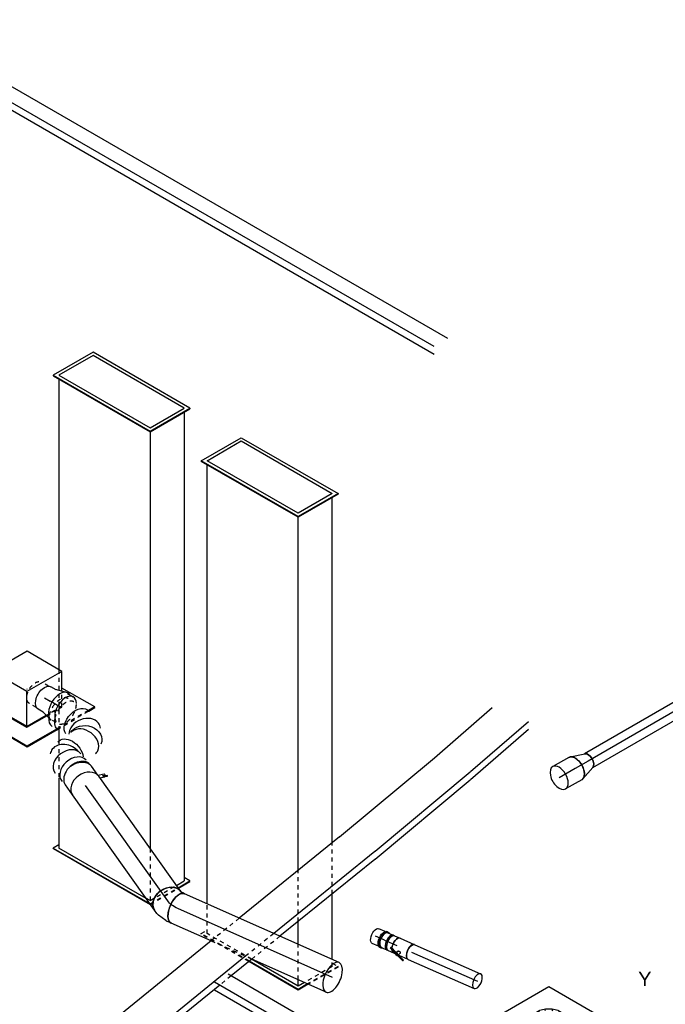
# Model space of a CAD drawing. Extents: x -257677 to 221252, y -185516 to 120782.
# Tile 38 of 171: x -82872 to -78864, y 2419 to 8531. Entities that reach past the tile are written whole.
import ezdxf
from ezdxf.enums import TextEntityAlignment as Align
from ezdxf.lldxf.tags import DXFTag

# ---------------------------------------------------------------- set-up
doc = ezdxf.new("R2010")
doc.units = 0
doc.header["$LTSCALE"] = 50
doc.linetypes.add('STREEPJES', pattern=[0.1, 0.05, -0.05])
doc.layers.get('0').update_dxf_attribs({"linetype": 'CONTINUOUS'})
for name, color, linetype in [('EL6131--', 2, 'CONTINUOUS'), ('EM6131--', 1, 'CONTINUOUS'), ('WL570---_RETOUR', 112, 'CONTINUOUS'), ('WL570---_RETOUR_HL', 8, 'CONTINUOUS'), ('WL570---_RETOUR_RST', 2, 'CONTINUOUS'), ('WL570---_RETOUR_RST_HL', 1, 'CONTINUOUS'), ('WL570---_TOEVOER', 3, 'CONTINUOUS'), ('WM570---_RETOUR_PR', 1, 'CONTINUOUS'), ('WM570---_RETOUR_RST_PR', 1, 'CONTINUOUS'), ('WM570---_TOEVOER_PR', 1, 'CONTINUOUS')]:
    doc.layers.add(name, color=color, linetype=linetype)
doc.styles.add('BURO-018', font='ARIAL.TTF', dxfattribs={"height": 63})
tags = doc.linetypes.add('CENTER2', pattern=[28.575, 19.05, -3.175, 3.175, -3.175]).pattern_tags.tags
tags[10:11] = [DXFTag(74, 4), DXFTag(75, 0), DXFTag(340, '0'), DXFTag(46, 1.0), DXFTag(50, 0.0), DXFTag(44, 0.0), DXFTag(45, 0.0)]
tags[8:9] = [DXFTag(74, 4), DXFTag(75, 0), DXFTag(340, '0'), DXFTag(46, 1.0), DXFTag(50, 0.0), DXFTag(44, 0.0), DXFTag(45, 0.0)]
tags[6:7] = [DXFTag(74, 4), DXFTag(75, 0), DXFTag(340, '0'), DXFTag(46, 1.0), DXFTag(50, 0.0), DXFTag(44, 0.0), DXFTag(45, 0.0)]
tags[4:5] = [DXFTag(74, 4), DXFTag(75, 0), DXFTag(340, '0'), DXFTag(46, 1.0), DXFTag(50, 0.0), DXFTag(44, 0.0), DXFTag(45, 0.0)]

# ---------------------------------------------------------------- blocks, each defined once
blk = doc.blocks.new('*U1751')
at = {"color": 8, "linetype": 'STREEPJES', "ltscale": 10}
for centre, end_param in [((0, 0, 12431.3), 5.322976), ((40.3, 0, 12431.3), 5.195391)]:
    blk.add_ellipse(centre, major_axis=(0, -100), ratio=0.57735, start_param=3.141593, end_param=end_param, dxfattribs=at)
at = {"color": 0, "ltscale": 10, "extrusion": (1.38778e-17, -1.20185e-16, -1)}
for centre, major_axis, ratio, start_param, end_param in [((124.6, 0, 12431.3), (18.9, 99.2), 0.668014, 3.268277, 6.409869), ((218.4, -61.5, 12431.3), (94.4, 36.9), 0.802291, 3.434324, 6.507542), ((177.3, -188.4, 12431.3), (-95.8, 31.7), 0.675448, 6.159955, 8.658705)]:
    blk.add_ellipse(centre, major_axis=major_axis, ratio=ratio, start_param=start_param, end_param=end_param, dxfattribs=at)
at = {"color": 0, "ltscale": 10}
for centre, major_axis, ratio, start_param, end_param in [((191.9, -26.6, 12431.3), (61.3, 80.8), 0.780931, 0.21448, 2.836505), ((191.9, -26.6, 12431.3), (61.3, 80.8), 0.780931, 6.068705, 6.497665), ((0, 0, 12431.3), (0, -100), 0.57735, 5.322976, 6.283185), ((40.3, 0, 12431.3), (0, -100), 0.57735, 5.195391, 6.283185), ((220.9, -87.6, 12431.3), (-100.3, 12), 0.739365, 3.301417, 6.123361), ((220.9, -87.6, 12431.3), (-100.3, 12), 0.739365, 2.981769, 3.301417), ((172.2, -225.2, 12431.3), (100.6, 12), 0.781414, 0.992502, 2.939022), ((199.4, -249.3, 12431.3), (-39, -92.1), 0.748552, 3.141593, 6.283185), ((255.5, -269.7, 12431.3), (-31.2, -95), 0.725302, 3.141593, 6.283185), ((290.4, -281.2, 12431.3), (-31.2, -95), 0.725302, 3.141593, 6.301042), ((172.2, -225.2, 12431.3), (100.6, 12), 0.781414, 2.939022, 3.344164), ((290.4, -281.2, 12431.3), (-31.2, -95), 0.725302, 3.087811, 3.138451)]:
    blk.add_ellipse(centre, major_axis=major_axis, ratio=ratio, start_param=start_param, end_param=end_param, dxfattribs=at)
at = {"layer": 'WM570---_RETOUR_PR', "color": 1, "style": 'BURO-018'}
blk.add_attdef('POSNR', text='', height=90, dxfattribs=at).set_placement((0, 0), align=Align.MIDDLE)
blk = doc.blocks.new('*U1752')
at = {"color": 2, "ltscale": 10}
for p, q in [((-38.2, 100, 11833.7), (38.2, 100, 11833.7)), ((-64.1, -133.5, 11833.7), (-52.7, -121.9, 11833.7)), ((-51.1, -100, 11833.7), (-62.7, -128.4, 11833.7)), ((-52.7, -121.9, 11833.7), (-49.6, -123.3, 11833.7)), ((-30.2, -100, 11833.7), (-44.7, -135.7, 11833.7)), ((-38.2, -100, 11833.7), (-30.2, -100, 11833.7)), ((-30.2, -100, 11833.7), (38.2, -100, 11833.7)), ((-64.1, -133.5, 11833.7), (-68.9, -145.2, 11833.7)), ((-68.9, -145.2, 11833.7), (-65.9, -146.6, 11833.7)), ((-65.9, -146.6, 11833.7), (-61.1, -134.8, 11833.7)), ((-54.4, -135, 11833.7), (-65.9, -146.6, 11833.7)), ((-61.1, -134.8, 11833.7), (-64.1, -133.5, 11833.7)), ((-49.9, -123.5, 11833.7), (-61.1, -134.8, 11833.7)), ((-49.6, -123.3, 11833.7), (-54.4, -135, 11833.7))]:
    blk.add_line(p, q, dxfattribs=at)
blk.add_ellipse((-38.2, 0, 11833.7), major_axis=(0, 100), ratio=0.755073, start_param=3.141593, end_param=6.283185, dxfattribs=at)
at = {"color": 2, "ltscale": 10, "extrusion": (1.32243e-16, 4.20837e-17, -1)}
for centre, major_axis, ratio, start_param, end_param in [((38.2, 0, 11833.7), (0, 100), 0.755073, 1.272708, 3.141593), ((-53.7, -132.1, 11833.7), (8.99, -3.65), 0.310696, 2.494649, 3.141593), ((-53.7, -132.1, 11833.7), (8.99, -3.65), 0.310696, 0, 1.527317)]:
    blk.add_ellipse(centre, major_axis=major_axis, ratio=ratio, start_param=start_param, end_param=end_param, dxfattribs=at)
at = {"layer": 'WL570---_RETOUR', "color": 1, "style": 'BURO-018'}
blk.add_attdef('I', text='', height=90, dxfattribs=at).set_placement((0, 0), align=Align.MIDDLE)
at = {"layer": 'WM570---_RETOUR_PR', "color": 1, "style": 'BURO-018'}
blk.add_attdef('POSNR', text='', height=90, dxfattribs=at).set_placement((0, 0), align=Align.MIDDLE)
blk = doc.blocks.new('*U1753')
at = {"color": 8, "linetype": 'STREEPJES', "ltscale": 10}
for p, q in [((0, 95, 12403.2), (-40.8, 95, 12403.2)), ((9.6, 98.6, 12403.2), (25.3, 94, 12403.2)), ((124.8, 76, 12403.2), (175.7, 76, 12403.2)), ((124.8, -76, 12403.2), (175.7, -76, 12403.2))]:
    blk.add_line(p, q, dxfattribs=at)
at = {"color": 0, "ltscale": 10}
for p, q in [((25.3, 94, 12403.2), (77.2, 78.9, 12403.2)), ((73.4, 80, 12403.2), (110.4, 80, 12403.2)), ((0, -95, 12403.2), (-40.8, -95, 12403.2)), ((9.6, -98.6, 12403.2), (77.2, -78.9, 12403.2)), ((73.4, -80, 12403.2), (110.4, -80, 12403.2))]:
    blk.add_line(p, q, dxfattribs=at)
at = {"color": 8, "linetype": 'STREEPJES', "ltscale": 10}
for centre, major_axis, start_param, end_param in [((-40.8, 0, 12403.2), (0, 95), 5.643134, 8.686236), ((-40.8, 0, 12403.2), (0, 95), 5.643134, 8.686236), ((0, 0, 12403.2), (0, 100), 5.769358, 6.600746)]:
    blk.add_ellipse(centre, major_axis=major_axis, ratio=0.57735, start_param=start_param, end_param=end_param, dxfattribs=at)
at = {"color": 0, "ltscale": 10}
for centre, major_axis, start_param, end_param in [((-40.8, 0, 12403.2), (0, 95), 3.141593, 5.643134), ((-40.8, 0, 12403.2), (0, 95), 3.141593, 5.643134), ((0, 0, 12403.2), (0, 100), 2.824032, 5.769358), ((-40.8, 0, 12403.2), (0, 95), 2.403051, 3.138451), ((-40.8, 0, 12403.2), (0, 95), 2.403051, 3.138451)]:
    blk.add_ellipse(centre, major_axis=major_axis, ratio=0.57735, start_param=start_param, end_param=end_param, dxfattribs=at)
at = {"color": 0, "ltscale": 10, "extrusion": (-1.38778e-17, -8.01234e-18, -1)}
blk.add_ellipse((110.4, 0, 12403.2), major_axis=(0, 80), ratio=0.57735, start_param=0, end_param=3.141593, dxfattribs=at)
at = {"color": 8, "linetype": 'STREEPJES', "ltscale": 10, "extrusion": (-1.38778e-17, -8.01234e-18, -1)}
blk.add_ellipse((175.7, 0, 12403.2), major_axis=(0, 76), ratio=0.57735, start_param=0, end_param=3.141593, dxfattribs=at)
blk.add_ellipse((175.7, 0, 12403.2), major_axis=(0, 76), ratio=0.57735, start_param=0, end_param=3.141593, dxfattribs=at)
at = {"layer": 'WL570---_RETOUR_RST_HL', "linetype": 'CENTER2'}
for p in [(0, 0, 12403.2), (110.4, 0, 12403.2)]:
    blk.add_line(p, (69.5, 0, 12403.2), dxfattribs=at)
blk.add_circle((0, 0, 12403.2), 0.075, dxfattribs=at)
at = {"layer": 'WM570---_RETOUR_RST_PR', "color": 1, "style": 'BURO-018'}
blk.add_attdef('POSNR', text='', height=90, dxfattribs=at).set_placement((0, 0), align=Align.MIDDLE)
blk = doc.blocks.new('*U1754')
at = {"color": 0, "ltscale": 10}
for p, q in [((0, 100, 10778.7), (877.9, 100, 10778.7)), ((0, -100, 10778.7), (877.9, -100, 10778.7))]:
    blk.add_line(p, q, dxfattribs=at)
blk.add_ellipse((0, 0, 10778.7), major_axis=(0, 100), ratio=0.755073, start_param=3.141593, end_param=6.283185, dxfattribs=at)
at = {"layer": 'WL570---_RETOUR_HL', "linetype": 'CENTER2'}
blk.add_line((0, 0, 10778.7), (877.9, 0, 10778.7), dxfattribs=at)
at = {"layer": 'WM570---_RETOUR_PR', "color": 1, "style": 'BURO-018'}
blk.add_attdef('POSNR', text='', height=90, dxfattribs=at).set_placement((0, 0), align=Align.MIDDLE)
blk = doc.blocks.new('*U1755')
at = {"color": 0, "ltscale": 10}
for p, q in [((-46.5, 100, 10738.2), (-16, 100, 10738.2)), ((-8.4, 99.1, 10738.2), (45.5, 86.6, 10738.2)), ((59.6, 80.9, 10738.2), (81.1, 68.3, 10738.2)), ((-46.5, -100, 10738.2), (-35.1, -100, 10738.2)), ((-35.1, -100, 10738.2), (-22.2, -103, 10738.2)), ((-22.2, -103, 10738.2), (-20.5, -104, 10738.2))]:
    blk.add_line(p, q, dxfattribs=at)
for centre, major_axis, ratio, start_param, end_param in [((-46.5, 0, 10738.2), (0, 100), 0.498564, 3.141593, 6.283185), ((-23.6, 0, 10738.2), (11.5, 99.8), 0.578644, 6.216869, 6.349502)]:
    blk.add_ellipse(centre, major_axis=major_axis, ratio=ratio, start_param=start_param, end_param=end_param, dxfattribs=at)
at = {"color": 0, "ltscale": 10, "extrusion": (-6.10235e-17, 2.15887e-16, -1)}
for centre, major_axis, ratio, start_param, end_param in [((30.3, -17.8, 10738.2), (50.8, 86.1), 0.755073, 0, 3.141593), ((15.4, -9.1, 10738.2), (37.4, 93.4), 0.705943, 6.175387, 6.390984)]:
    blk.add_ellipse(centre, major_axis=major_axis, ratio=ratio, start_param=start_param, end_param=end_param, dxfattribs=at)
at = {"layer": 'WL570---_RETOUR_HL', "linetype": 'CENTER2', "extrusion": (-6.10235e-17, 2.15887e-16, -1)}
blk.add_ellipse((-120.9, -133.2, 10738.2), major_axis=(-182.7, -81.4), ratio=0.57735, start_param=2.227632, end_param=2.751231, dxfattribs=at)
at = {"layer": 'WM570---_RETOUR_PR', "color": 1, "style": 'BURO-018'}
blk.add_attdef('POSNR', text='', height=90, dxfattribs=at).set_placement((0, 0), align=Align.MIDDLE)
blk = doc.blocks.new('*U1756')
at = {"color": 0, "ltscale": 10}
for p, q in [((0, 100, 10106.3), (504.3, 100, 10106.3)), ((781.2, 100, 10106.3), (1052.2, 100, 10106.3)), ((0, -100, 10106.3), (1052.2, -100, 10106.3))]:
    blk.add_line(p, q, dxfattribs=at)
at = {"color": 8, "linetype": 'STREEPJES', "ltscale": 10}
blk.add_line((504.3, 100, 10106.3), (781.2, 100, 10106.3), dxfattribs=at)
at = {"color": 0, "ltscale": 10}
for start_param, end_param in [(0, 3.141593), (3.141593, 6.283185)]:
    blk.add_ellipse((0, 0, 10106.3), major_axis=(0, 100), ratio=0.498564, start_param=start_param, end_param=end_param, dxfattribs=at)
at = {"color": 0, "ltscale": 10, "extrusion": (1.11236e-17, 2.48004e-16, -1)}
blk.add_ellipse((1052.2, 0, 10106.3), major_axis=(0, 100), ratio=0.498564, start_param=0, end_param=3.141593, dxfattribs=at)
at = {"layer": 'WL570---_RETOUR_HL', "linetype": 'CENTER2'}
blk.add_line((0, 0, 10106.3), (1052.2, 0, 10106.3), dxfattribs=at)
at = {"layer": 'WM570---_RETOUR_PR', "color": 1, "style": 'BURO-018'}
blk.add_attdef('POSNR', text='', height=90, dxfattribs=at).set_placement((0, 0), align=Align.MIDDLE)
blk = doc.blocks.new('*U1757')
at = {"color": 0, "ltscale": 10}
for p, q in [((-132.9, 204, 12575.6), (-243.1, 13.1, 12575.6)), ((117.8, 204, 12575.6), (-132.9, 204, 12575.6)), ((-7.6, -13.1, 12575.6), (-132.9, 204, 12575.6)), ((243.1, -13.1, 12575.6), (117.8, 204, 12575.6)), ((-419.5, 114.9, 12575.6), (-421.5, 111.4, 12575.6)), ((-421.5, 111.4, 12575.6), (-178.6, -309.4, 12575.6)), ((-184.3, 114.9, 12575.6), (-419.5, 114.9, 12575.6)), ((-176.6, -305.8, 12575.6), (-419.5, 114.9, 12575.6)), ((-243.1, 13.1, 12575.6), (-117.8, -204, 12575.6)), ((-115.7, -200.5, 12575.6), (-241.1, 16.6, 12575.6)), ((-117.8, -204, 12575.6), (-7.6, -13.1, 12575.6)), ((243.1, -13.1, 12575.6), (-7.6, -13.1, 12575.6)), ((181.7, -119.5, 12575.6), (243.1, -13.1, 12575.6)), ((309.2, -305.8, 12575.6), (191.7, -102.2, 12575.6)), ((-117.8, -204, 12575.6), (23.4, -204, 12575.6)), ((22.5, -200.5, 12575.6), (-115.7, -200.5, 12575.6)), ((-178.6, -309.4, 12575.6), (-176.6, -305.8, 12575.6)), ((-178.6, -309.4, 12575.6), (36.9, -309.4, 12575.6)), ((34.9, -305.8, 12575.6), (-176.6, -305.8, 12575.6)), ((309.2, -305.8, 12575.6), (264.2, -305.8, 12575.6)), ((265, -309.4, 12575.6), (307.2, -309.4, 12575.6)), ((307.2, -309.4, 12575.6), (309.2, -305.8, 12575.6))]:
    blk.add_line(p, q, dxfattribs=at)
at = {"color": 8, "linetype": 'STREEPJES', "ltscale": 10}
for p, q in [((132.9, -204, 12575.6), (181.7, -119.5, 12575.6)), ((134.9, -200.5, 12575.6), (22.5, -200.5, 12575.6)), ((23.4, -204, 12575.6), (132.9, -204, 12575.6)), ((264.2, -305.8, 12575.6), (34.9, -305.8, 12575.6)), ((36.9, -309.4, 12575.6), (265, -309.4, 12575.6))]:
    blk.add_line(p, q, dxfattribs=at)
at = {"layer": 'WL570---_RETOUR_RST_HL', "linetype": 'CENTER2'}
blk.add_circle((0, 0, 12575.6), 0.075, dxfattribs=at)
at = {"layer": 'WL570---_RETOUR_RST', "color": 1, "style": 'BURO-018'}
for tag in ['MC', 'Q']:
    blk.add_attdef(tag, text='', height=90, dxfattribs=at).set_placement((0, 0), align=Align.MIDDLE)
at = {"layer": 'WM570---_RETOUR_RST_PR', "color": 1, "style": 'BURO-018'}
blk.add_attdef('POSNR', text='', height=90, dxfattribs=at).set_placement((0, 0), align=Align.MIDDLE)
blk = doc.blocks.new('*U1864')
at = {"color": 0, "ltscale": 10}
for p, q in [((0, 50, 12127.9), (905.6, 50, 12127.9)), ((0, -50, 12127.9), (905.6, -50, 12127.9))]:
    blk.add_line(p, q, dxfattribs=at)
at = {"color": 0, "ltscale": 10, "extrusion": (9.9638e-19, 6.35235e-17, -1)}
blk.add_ellipse((0, 0, 12127.9), major_axis=(0, -50), ratio=0.57735, start_param=0, end_param=3.141593, dxfattribs=at)
at = {"color": 0, "ltscale": 10}
blk.add_ellipse((908.4, 0, 12127.9), major_axis=(0, -50), ratio=0.57735, start_param=3.330272, end_param=6.094506, dxfattribs=at)
at = {"layer": 'WL570---_RETOUR_HL', "linetype": 'CENTER2'}
blk.add_line((0, 0, 12127.9), (908.4, 0, 12127.9), dxfattribs=at)
at = {"layer": 'WM570---_RETOUR_PR', "color": 1, "style": 'BURO-018'}
blk.add_attdef('POSNR', text='', height=90, dxfattribs=at).set_placement((0, 0), align=Align.MIDDLE)
blk = doc.blocks.new('*U1865')
at = {"color": 0, "ltscale": 10}
for p, q in [((83.7, 78.6, 11485.6), (-5.4, 49.1, 11485.6)), ((83.7, -78.6, 11485.6), (-5.4, -49.1, 11485.6))]:
    blk.add_line(p, q, dxfattribs=at)
blk.add_ellipse((92.3, 0, 11485.6), major_axis=(0, -80), ratio=0.57735, start_param=3.141593, end_param=6.283185, dxfattribs=at)
at = {"color": 0, "ltscale": 10, "extrusion": (1.17463e-16, 6.03802e-17, -1)}
blk.add_ellipse((0, 0, 11485.6), major_axis=(0, -50), ratio=0.57735, start_param=0.188679, end_param=2.952914, dxfattribs=at)
at = {"layer": 'WL570---_RETOUR_HL', "linetype": 'CENTER2'}
blk.add_line((0, 0, 11485.6), (92.3, 0, 11485.6), dxfattribs=at)
for centre in [(0, 0, 11485.6), (92.3, 0, 11485.6)]:
    blk.add_circle(centre, 0.075, dxfattribs=at)
at = {"layer": 'WM570---_RETOUR_PR', "color": 1, "style": 'BURO-018'}
blk.add_attdef('POSNR', text='', height=90, dxfattribs=at).set_placement((0, 0), align=Align.MIDDLE)
blk = doc.blocks.new('*U1866')
at = {"color": 0, "ltscale": 10}
for p, q in [((0, 80, 11420.3), (114.9, 80, 11420.3)), ((0, -80, 11420.3), (114.9, -80, 11420.3))]:
    blk.add_line(p, q, dxfattribs=at)
at = {"color": 0, "ltscale": 10, "extrusion": (9.9638e-19, 6.35235e-17, -1)}
blk.add_ellipse((0, 0, 11420.3), major_axis=(0, -80), ratio=0.57735, start_param=0, end_param=3.141593, dxfattribs=at)
at = {"color": 0, "ltscale": 10}
for start_param, end_param in [(3.141593, 6.283185), (0, 3.141593)]:
    blk.add_ellipse((114.9, 0, 11420.3), major_axis=(0, -80), ratio=0.57735, start_param=start_param, end_param=end_param, dxfattribs=at)
at = {"layer": 'WL570---_RETOUR_HL', "linetype": 'CENTER2'}
blk.add_line((0, 0, 11420.3), (114.9, 0, 11420.3), dxfattribs=at)
at = {"layer": 'WM570---_RETOUR_PR', "color": 1, "style": 'BURO-018'}
blk.add_attdef('POSNR', text='', height=90, dxfattribs=at).set_placement((0, 0), align=Align.MIDDLE)
blk = doc.blocks.new('*U1871')
at = {"color": 0, "ltscale": 10}
for p, q in [((10.1, 50, 9918.8), (53.2, 50, 9918.8)), ((10.1, -50, 9918.8), (53.2, -50, 9918.8))]:
    blk.add_line(p, q, dxfattribs=at)
at = {"color": 0, "ltscale": 10, "extrusion": (1.65823e-17, -1.14043e-16, -1)}
blk.add_ellipse((53.2, 0, 9918.8), major_axis=(0, 50), ratio=0.49604, start_param=0, end_param=3.141593, dxfattribs=at)
at = {"layer": 'WL570---_RETOUR_HL', "linetype": 'CENTER2'}
blk.add_line((0, 0, 9918.8), (53.2, 0, 9918.8), dxfattribs=at)
at = {"layer": 'WM570---_RETOUR_PR', "color": 1, "style": 'BURO-018'}
blk.add_attdef('POSNR', text='', height=90, dxfattribs=at).set_placement((0, 0), align=Align.MIDDLE)
blk = doc.blocks.new('*U1872')
at = {"color": 0, "ltscale": 10}
for p, q in [((-33.6, 47.5, 9916.3), (-41.3, 47.5, 9916.3)), ((-4.3, 54, 9916.3), (4.3, 54, 9916.3)), ((-33.6, -47.5, 9916.3), (-41.3, -47.5, 9916.3)), ((-4.3, -54, 9916.3), (4.3, -54, 9916.3))]:
    blk.add_line(p, q, dxfattribs=at)
blk.add_ellipse((-41.3, 0, 9916.3), major_axis=(0, 47.5), ratio=0.49604, start_param=3.141593, end_param=6.283185, dxfattribs=at)
at = {"color": 0, "ltscale": 10, "extrusion": (1.65823e-17, -1.14043e-16, -1)}
for centre, start_param, end_param in [((-4.3, 0, 9916.3), 0, 3.528909), ((-4.3, 0, 9916.3), 5.895869, 6.280044), ((-4.3, 0, 9916.3), 0, 3.528909), ((-4.3, 0, 9916.3), 5.895869, 6.280044), ((4.3, 0, 9916.3), 0, 3.141593), ((4.3, 0, 9916.3), 0, 3.141593)]:
    blk.add_ellipse(centre, major_axis=(0, 54), ratio=0.49604, start_param=start_param, end_param=end_param, dxfattribs=at)
at = {"layer": 'WL570---_RETOUR_HL', "linetype": 'CENTER2'}
blk.add_line((-4.3, 0, 9916.3), (4.3, 0, 9916.3), dxfattribs=at)
at = {"layer": 'WM570---_RETOUR_PR', "color": 1, "style": 'BURO-018'}
blk.add_attdef('POSNR', text='', height=90, dxfattribs=at).set_placement((0, 0), align=Align.MIDDLE)
blk = doc.blocks.new('*U1873')
at = {"color": 0, "ltscale": 10}
for p, q in [((-41.3, 50, 9890.2), (-4.3, 50, 9890.2)), ((-4.3, 47.5, 9890.2), (-3.4, 47.5, 9890.2)), ((4.3, 50, 9890.2), (41.3, 50, 9890.2)), ((-41.3, -50, 9890.2), (-4.3, -50, 9890.2)), ((-4.3, -47.5, 9890.2), (-3.4, -47.5, 9890.2)), ((4.3, -50, 9890.2), (41.3, -50, 9890.2))]:
    blk.add_line(p, q, dxfattribs=at)
for centre, major_axis, start_param, end_param in [((-41.3, 0, 9890.2), (0, -50), 3.141593, 6.283185), ((-4.3, 0, 9890.2), (0, -50), 3.141593, 6.459138), ((-4.3, 0, 9890.2), (0, -47.5), 3.141593, 6.283185), ((4.3, 0, 9890.2), (0, -50), 3.141593, 6.283185), ((-4.3, 0, 9890.2), (0, -50), 2.96564, 3.138451), ((41.3, 0, 9890.2), (0, -50), 3.141593, 5.277), ((41.3, 0, 9890.2), (0, -50), 5.485269, 6.283185)]:
    blk.add_ellipse(centre, major_axis=major_axis, ratio=0.49604, start_param=start_param, end_param=end_param, dxfattribs=at)
at = {"layer": 'WL570---_RETOUR_HL', "linetype": 'CENTER2'}
blk.add_line((-41.3, 0, 9890.2), (41.3, 0, 9890.2), dxfattribs=at)
at = {"layer": 'WM570---_RETOUR_PR', "color": 1, "style": 'BURO-018'}
blk.add_attdef('POSNR', text='', height=90, dxfattribs=at).set_placement((0, 0), align=Align.MIDDLE)
blk = doc.blocks.new('*U1874')
at = {"color": 2, "ltscale": 10}
for p, q in [((-48.5, 50, 9838.9), (48.5, 50, 9838.9)), ((50.3, 49.9, 9838.9), (48.5, 50, 9838.9)), ((-79.1, -29.7, 9838.9), (-78.8, -28.4, 9838.9)), ((-19.5, -54, 9838.9), (-79.1, -29.7, 9838.9)), ((-78.8, -28.4, 9838.9), (-76.4, -23.9, 9838.9)), ((-19.2, -52.7, 9838.9), (-78.8, -28.4, 9838.9)), ((-33.7, -41.3, 9838.9), (-76.4, -23.9, 9838.9)), ((-48.5, -50, 9838.9), (-35.8, -50, 9838.9)), ((-26.2, -27.9, 9838.9), (-35.9, -45.3, 9838.9)), ((-19.2, -52.7, 9838.9), (-19.5, -54, 9838.9)), ((23.3, -71.4, 9838.9), (-19.5, -54, 9838.9)), ((-16.7, -48.2, 9838.9), (-19.2, -52.7, 9838.9)), ((-18.2, -53.1, 9838.9), (-19.2, -52.7, 9838.9)), ((23.6, -70.1, 9838.9), (-18.2, -53.1, 9838.9)), ((26, -65.6, 9838.9), (-16.7, -48.2, 9838.9)), ((-10.3, -37.5, 9838.9), (-16.3, -48.4, 9838.9)), ((-12.4, -50, 9838.9), (48.5, -50, 9838.9)), ((48.5, -50, 9838.9), (50.3, -49.9, 9838.9)), ((25.7, -66.9, 9838.9), (23.3, -71.4, 9838.9)), ((23.3, -71.4, 9838.9), (23.6, -70.1, 9838.9)), ((23.6, -70.1, 9838.9), (26, -65.6, 9838.9)), ((26, -65.6, 9838.9), (25.7, -66.9, 9838.9))]:
    blk.add_line(p, q, dxfattribs=at)
at = {"color": 2, "ltscale": 10, "extrusion": (-2.2424e-17, 5.07804e-17, -1)}
for start_param, end_param in [(1.006186, 3.141593), (0, 0.797917)]:
    blk.add_ellipse((-48.5, 0, 9838.9), major_axis=(0, -50), ratio=0.49604, start_param=start_param, end_param=end_param, dxfattribs=at)
at = {"color": 2, "ltscale": 10}
for centre, major_axis, ratio, start_param, end_param in [((48.5, 0, 9838.9), (0, -50), 0.49604, 3.141593, 6.283185), ((-27.8, -49.9, 9838.9), (-8.13, 4.53), 0.648545, 0, 3.141593), ((-27.8, -49.9, 9838.9), (-8.13, 4.53), 0.648545, 3.141593, 6.283185)]:
    blk.add_ellipse(centre, major_axis=major_axis, ratio=ratio, start_param=start_param, end_param=end_param, dxfattribs=at)
blk.add_spline([(-26.1, -27.9, 9838.9), (-25.7, -27.4, 9838.9), (-25.2, -26.9, 9838.9), (-24.6, -26.5, 9838.9), (-23.9, -26.2, 9838.9), (-23.2, -26, 9838.9), (-22.5, -25.8, 9838.9), (-21.7, -25.7, 9838.9), (-20.9, -25.7, 9838.9), (-20, -25.8, 9838.9), (-19.2, -26, 9838.9), (-18.3, -26.2, 9838.9), (-17.5, -26.5, 9838.9), (-16.6, -26.9, 9838.9), (-15.8, -27.4, 9838.9), (-15, -27.9, 9838.9), (-14.3, -28.5, 9838.9), (-13.5, -29.1, 9838.9), (-12.9, -29.7, 9838.9), (-12.3, -30.4, 9838.9), (-11.7, -31.1, 9838.9), (-11.2, -31.8, 9838.9), (-10.8, -32.5, 9838.9), (-10.4, -33.2, 9838.9), (-10.2, -33.9, 9838.9), (-10, -34.6, 9838.9), (-9.9, -35.3, 9838.9), (-9.8, -35.9, 9838.9), (-9.9, -36.5, 9838.9), (-10, -37, 9838.9), (-10.3, -37.5, 9838.9)], degree=3, dxfattribs=at)
at = {"layer": 'WL570---_RETOUR', "color": 1, "style": 'BURO-018'}
blk.add_attdef('I', text='', height=90, dxfattribs=at).set_placement((0, 0), align=Align.MIDDLE)
at = {"layer": 'WM570---_RETOUR_PR', "color": 1, "style": 'BURO-018'}
blk.add_attdef('POSNR', text='', height=90, dxfattribs=at).set_placement((0, 0), align=Align.MIDDLE)
blk = doc.blocks.new('*U1875')
at = {"color": 0, "ltscale": 10}
for p, q in [((0, 50, 9809.2), (446.7, 50, 9809.2)), ((0, -50, 9809.2), (446.7, -50, 9809.2))]:
    blk.add_line(p, q, dxfattribs=at)
at = {"color": 0, "ltscale": 10, "extrusion": (4.97091e-18, 1.84243e-16, -1)}
blk.add_ellipse((0, 0, 9809.2), major_axis=(0, -50), ratio=0.49604, start_param=0, end_param=3.141593, dxfattribs=at)
at = {"color": 0, "ltscale": 10}
for start_param, end_param in [(3.141593, 6.283185), (0, 3.141593)]:
    blk.add_ellipse((446.7, 0, 9809.2), major_axis=(0, -50), ratio=0.49604, start_param=start_param, end_param=end_param, dxfattribs=at)
at = {"layer": 'WL570---_RETOUR_HL', "linetype": 'CENTER2'}
blk.add_line((0, 0, 9809.2), (446.7, 0, 9809.2), dxfattribs=at)
at = {"layer": 'WM570---_RETOUR_PR', "color": 1, "style": 'BURO-018'}
blk.add_attdef('POSNR', text='', height=90, dxfattribs=at).set_placement((0, 0), align=Align.MIDDLE)
blk = doc.blocks.new('*U1981')
at = {"color": 0, "ltscale": 10}
for p, q in [((102.1, 424.3, 13690.1), (-244.9, -176.8, 13690.1)), ((102.1, 388.9, 13690.1), (-224.5, -176.8, 13690.1)), ((102.1, 424.3, 13690.1), (106.1, 424.3, 13690.1)), ((244.9, 176.8, 13690.1), (102.1, 424.3, 13690.1)), ((224.5, 176.8, 13690.1), (102.1, 388.9, 13690.1)), ((249, 176.8, 13690.1), (106.1, 424.3, 13690.1)), ((126.6, 388.9, 13690.1), (3037.4, 388.9, 13690.1)), ((3037.4, 424.3, 13690.1), (3017, 388.9, 13690.1)), ((3041.4, 424.3, 13690.1), (3037.4, 424.3, 13690.1)), ((3079.6, 351, 13690.1), (3037.4, 424.3, 13690.1)), ((3065.2, 340.7, 13690.1), (3037.4, 388.9, 13690.1)), ((3082.5, 353.1, 13690.1), (3041.4, 424.3, 13690.1)), ((-102.1, -388.9, 13690.1), (224.5, 176.8, 13690.1)), ((-102.1, -424.3, 13690.1), (244.9, 176.8, 13690.1)), ((-98, -424.3, 13690.1), (249, 176.8, 13690.1)), ((244.9, 176.8, 13690.1), (249, 176.8, 13690.1)), ((249, 176.8, 13690.1), (2835.1, 176.8, 13690.1)), ((2833.2, -424.3, 13690.1), (3180.3, 176.8, 13690.1)), ((3145.9, 152.7, 13690.1), (2833.2, -388.9, 13690.1)), ((2837.3, -424.3, 13690.1), (3184.3, 176.8, 13690.1)), ((3184.3, 176.8, 13690.1), (3180.3, 176.8, 13690.1)), ((3184.3, 176.8, 13690.1), (3183, 179.1, 13690.1)), ((-244.9, -176.8, 13690.1), (-102.1, -424.3, 13690.1)), ((-224.5, -176.8, 13690.1), (-102.1, -388.9, 13690.1)), ((-102.1, -424.3, 13690.1), (-98, -424.3, 13690.1)), ((-77.6, -388.9, 13690.1), (1726.3, -388.9, 13690.1)), ((2103.6, -388.9, 13690.1), (2168.6, -388.9, 13690.1)), ((2398.8, -388.9, 13690.1), (2833.2, -388.9, 13690.1)), ((2812.8, -388.9, 13690.1), (2833.2, -424.3, 13690.1)), ((2837.3, -424.3, 13690.1), (2833.2, -424.3, 13690.1))]:
    blk.add_line(p, q, dxfattribs=at)
at = {"color": 8, "linetype": 'STREEPJES', "ltscale": 10}
for p, q in [((3159.8, 176.8, 13690.1), (3065.2, 340.7, 13690.1)), ((3180.1, 177, 13690.1), (3079.6, 351, 13690.1)), ((3183, 179.1, 13690.1), (3082.5, 353.1, 13690.1)), ((2835.1, 176.8, 13690.1), (3159.8, 176.8, 13690.1)), ((3159.8, 176.8, 13690.1), (3145.9, 152.7, 13690.1)), ((1726.3, -388.9, 13690.1), (2103.6, -388.9, 13690.1)), ((2168.6, -388.9, 13690.1), (2398.8, -388.9, 13690.1))]:
    blk.add_line(p, q, dxfattribs=at)
at = {"layer": 'WM570---_TOEVOER_PR', "color": 1, "style": 'BURO-018'}
blk.add_attdef('POSNR', text='', height=90, dxfattribs=at).set_placement((0, 0), align=Align.MIDDLE)
blk = doc.blocks.new('*U1982')
at = {"color": 8, "linetype": 'STREEPJES', "ltscale": 10}
for p, q in [((-68.1, 129.5, 15018), (102.1, 424.3, 15018)), ((-65.7, 126.6, 15018), (106.1, 424.3, 15018)), ((-53.8, 111.9, 15018), (106.1, 388.9, 15018)), ((102.1, 424.3, 15018), (106.1, 424.3, 15018)), ((106.1, 424.3, 15018), (126.6, 388.9, 15018)), ((106.1, 388.9, 15018), (290.4, 388.9, 15018)), ((-180.4, -176.8, 15018), (38.6, -176.8, 15018)), ((180.2, -176.8, 15018), (497.9, -176.8, 15018)), ((-102.1, -424.3, 15018), (-208.5, -239.9, 15018)), ((-98, -424.3, 15018), (-206.7, -235.9, 15018)), ((-98, -388.9, 15018), (-197.8, -216, 15018)), ((-102.1, -424.3, 15018), (-98, -424.3, 15018)), ((-77.6, -388.9, 15018), (-98, -424.3, 15018)), ((-98, -388.9, 15018), (-55.9, -388.9, 15018)), ((352.2, -388.9, 15018), (669.9, -388.9, 15018))]:
    blk.add_line(p, q, dxfattribs=at)
at = {"color": 0, "ltscale": 10}
for p, q in [((290.4, 388.9, 15018), (3017, 388.9, 15018)), ((2690.4, -176.8, 15018), (3037.4, 424.3, 15018)), ((2694.4, -176.8, 15018), (3041.4, 424.3, 15018)), ((2714.9, -176.8, 15018), (3041.4, 388.9, 15018)), ((3041.4, 424.3, 15018), (3037.4, 424.3, 15018)), ((3041.4, 424.3, 15018), (3184.3, 176.8, 15018)), ((3041.4, 388.9, 15018), (3163.9, 176.8, 15018)), ((-244.9, -176.8, 15018), (-68.1, 129.5, 15018)), ((-240.9, -176.8, 15018), (-65.7, 126.6, 15018)), ((3184.3, 176.8, 15018), (2837.3, -424.3, 15018)), ((3163.9, 176.8, 15018), (2837.3, -388.9, 15018)), ((-220.5, -176.8, 15018), (-53.8, 111.9, 15018)), ((-244.9, -176.8, 15018), (-240.9, -176.8, 15018)), ((-208.5, -239.9, 15018), (-244.9, -176.8, 15018)), ((-206.7, -235.9, 15018), (-240.9, -176.8, 15018)), ((-197.8, -216, 15018), (-220.5, -176.8, 15018)), ((-220.5, -176.8, 15018), (-180.4, -176.8, 15018)), ((38.6, -176.8, 15018), (180.2, -176.8, 15018)), ((497.9, -176.8, 15018), (2690.4, -176.8, 15018)), ((2694.4, -176.8, 15018), (2690.4, -176.8, 15018)), ((2833.2, -424.3, 15018), (2690.4, -176.8, 15018)), ((2837.3, -424.3, 15018), (2694.4, -176.8, 15018)), ((2837.3, -388.9, 15018), (2714.9, -176.8, 15018)), ((-55.9, -388.9, 15018), (352.2, -388.9, 15018)), ((669.9, -388.9, 15018), (2812.8, -388.9, 15018)), ((2837.3, -424.3, 15018), (2833.2, -424.3, 15018))]:
    blk.add_line(p, q, dxfattribs=at)
at = {"layer": 'WM570---_RETOUR_PR', "color": 1, "style": 'BURO-018'}
blk.add_attdef('POSNR', text='', height=90, dxfattribs=at).set_placement((0, 0), align=Align.MIDDLE)
blk = doc.blocks.new('*U2146')
at = {"color": 0, "ltscale": 10}
for p, q in [((-225.4, 278.6, 9468), (-345.8, 70, 9468)), ((160.8, 278.6, 9468), (-225.4, 278.6, 9468)), ((-32.3, -55.9, 9468), (-225.4, 278.6, 9468)), ((354, -55.9, 9468), (160.8, 278.6, 9468)), ((-430.7, 95.5, 9468), (-428.7, 99, 9468)), ((-430.7, 95.5, 9468), (-187.8, -325.3, 9468)), ((-329, 99, 9468), (-428.7, 99, 9468)), ((-428.7, 99, 9468), (-185.8, -321.7, 9468)), ((-345.8, 70, 9468), (-152.7, -264.5, 9468)), ((-152.7, -264.5, 9468), (-32.3, -55.9, 9468)), ((354, -55.9, 9468), (-32.3, -55.9, 9468)), ((233.5, -264.5, 9468), (354, -55.9, 9468)), ((300.1, -321.7, 9468), (250.3, -235.5, 9468)), ((-152.7, -264.5, 9468), (233.5, -264.5, 9468)), ((-185.8, -321.7, 9468), (-187.8, -325.3, 9468)), ((-187.8, -325.3, 9468), (298, -325.3, 9468)), ((-185.8, -321.7, 9468), (300.1, -321.7, 9468)), ((298, -325.3, 9468), (300.1, -321.7, 9468))]:
    blk.add_line(p, q, dxfattribs=at)
at = {"color": 8, "linetype": 'STREEPJES', "ltscale": 10}
for q in [(-26.8, 146.7, 9468), (-11.9, 172.6, 9468), (23.5, 182.1, 9468), (69.8, 172.6, 9468), (114.6, 146.7, 9468), (-17.4, 111.4, 9468), (14, 76, 9468), (58.8, 50.1, 9468), (105.1, 40.7, 9468), (140.5, 50.1, 9468), (155.4, 76, 9468), (145.9, 111.4, 9468)]:
    blk.add_line((64.3, 111.4, 9468), q, dxfattribs=at)
at = {"color": 0, "ltscale": 10}
blk.add_ellipse((64.3, 111.4, 9468), major_axis=(86.6, -50), ratio=0.57735, dxfattribs=at)
at = {"layer": 'WL570---_RETOUR_RST_HL', "linetype": 'CENTER2'}
blk.add_circle((0, 0, 9468), 0.075, dxfattribs=at)
at = {"layer": 'WL570---_RETOUR_RST', "color": 1, "style": 'BURO-018'}
for tag in ['MC', 'Q']:
    blk.add_attdef(tag, text='', height=90, dxfattribs=at).set_placement((0, 0), align=Align.MIDDLE)
at = {"layer": 'WM570---_RETOUR_RST_PR', "color": 1, "style": 'BURO-018'}
blk.add_attdef('POSNR', text='', height=90, dxfattribs=at).set_placement((0, 0), align=Align.MIDDLE)
blk = doc.blocks.new('*U2201')
at = {"color": 0, "ltscale": 10}
for p, q in [((-41.5, 123.4, 11188.5), (716.2, 123.4, 11188.5)), ((940.6, 123.4, 11188.5), (1106.9, 123.4, 11188.5)), ((1197.8, 123.4, 11188.5), (1732.5, 123.4, 11188.5)), ((-72.4, 85.3, 11188.5), (735.6, 85.3, 11188.5)), ((957.2, 85.3, 11188.5), (1787.2, 85.3, 11188.5)), ((41.5, -123.4, 11188.5), (841.8, -123.4, 11188.5)), ((1037.2, -123.4, 11188.5), (1921.3, -123.4, 11188.5))]:
    blk.add_line(p, q, dxfattribs=at)
at = {"color": 0, "linetype": 'STREEPJES', "ltscale": 10}
for p, q in [((716.2, 123.4, 11188.5), (940.6, 123.4, 11188.5)), ((1106.9, 123.4, 11188.5), (1197.8, 123.4, 11188.5)), ((1732.5, 123.4, 11188.5), (1838.3, 123.4, 11188.5)), ((735.6, 85.3, 11188.5), (957.2, 85.3, 11188.5)), ((1787.2, 85.3, 11188.5), (1807.4, 85.3, 11188.5)), ((841.8, -123.4, 11188.5), (1037.2, -123.4, 11188.5))]:
    blk.add_line(p, q, dxfattribs=at)
at = {"layer": 'EM6131--', "color": 1, "style": 'BURO-018'}
blk.add_attdef('POSNR', text='', height=90, dxfattribs=at).set_placement((0, 0), align=Align.MIDDLE)
blk = doc.blocks.new('*U2202')
at = {"color": 0, "ltscale": 10}
for p, q in [((-41.1, 124, 11190.1), (726.7, 124, 11190.1)), ((72.5, -86.4, 11190.1), (840.3, -86.4, 11190.1)), ((41.1, -124, 11190.1), (809, -124, 11190.1))]:
    blk.add_line(p, q, dxfattribs=at)
at = {"layer": 'EM6131--', "color": 1, "style": 'BURO-018'}
blk.add_attdef('POSNR', text='', height=90, dxfattribs=at).set_placement((0, 0), align=Align.MIDDLE)
blk = doc.blocks.new('*U2203')
at = {"color": 0, "ltscale": 10}
for p, q in [((-40.6, 124.7, 11887.3), (435.4, 124.7, 11887.3)), ((72.6, -87.7, 11887.3), (548.6, -87.7, 11887.3)), ((40.6, -124.7, 11887.3), (516.5, -124.7, 11887.3))]:
    blk.add_line(p, q, dxfattribs=at)
at = {"layer": 'EM6131--', "color": 1, "style": 'BURO-018'}
blk.add_attdef('POSNR', text='', height=90, dxfattribs=at).set_placement((0, 0), align=Align.MIDDLE)
blk = doc.blocks.new('*U2204')
at = {"color": 0, "ltscale": 10}
for p, q in [((12.2, 63.6, 10397), (3923.2, 63.6, 10397)), ((36.7, 21.2, 10397), (3947.7, 21.2, 10397)), ((-12.2, -63.6, 10397), (3898.7, -63.6, 10397))]:
    blk.add_line(p, q, dxfattribs=at)
at = {"layer": 'EM6131--', "color": 1, "style": 'BURO-018'}
blk.add_attdef('POSNR', text='', height=90, dxfattribs=at).set_placement((0, 0), align=Align.MIDDLE)
blk = doc.blocks.new('*U2205')
at = {"color": 0, "ltscale": 10}
for p, q in [((12.2, 63.6, 6508.1), (96.8, 63.6, 6508.1)), ((242.2, 63.6, 6508.1), (2749.2, 63.6, 6508.1)), ((3021.6, 63.6, 6508.1), (4968.3, 63.6, 6508.1)), ((36.7, 21.2, 6508.1), (72.3, 21.2, 6508.1)), ((217.7, 21.2, 6508.1), (2724.8, 21.2, 6508.1)), ((2997.1, 21.2, 6508.1), (4992.8, 21.2, 6508.1)), ((-12.2, -63.6, 6508.1), (23.3, -63.6, 6508.1)), ((168.7, -63.6, 6508.1), (2675.8, -63.6, 6508.1)), ((2948.2, -63.6, 6508.1), (4943.8, -63.6, 6508.1))]:
    blk.add_line(p, q, dxfattribs=at)
at = {"color": 0, "linetype": 'STREEPJES', "ltscale": 10}
for p, q in [((116.8, 63.6, 6508.1), (222.2, 63.6, 6508.1)), ((2769.2, 63.6, 6508.1), (3001.6, 63.6, 6508.1)), ((92.3, 21.2, 6508.1), (197.7, 21.2, 6508.1)), ((2744.8, 21.2, 6508.1), (2977.1, 21.2, 6508.1)), ((43.3, -63.6, 6508.1), (148.7, -63.6, 6508.1)), ((2695.8, -63.6, 6508.1), (2928.2, -63.6, 6508.1))]:
    blk.add_line(p, q, dxfattribs=at)
at = {"layer": 'EM6131--', "color": 1, "style": 'BURO-018'}
blk.add_attdef('POSNR', text='', height=90, dxfattribs=at).set_placement((0, 0), align=Align.MIDDLE)

msp = doc.modelspace()

# ---------------------------------------------------------------- block references
at = {"layer": 'EL6131--'}
for name, p, rotation in [('*U2204', (-80256.84669, 6502.32479, -10396.95357), 150), ('*U2203', (-80185.43726, 3881.95446, -11887.34274), 40.90177369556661), ('*U2202', (-80776.31112, 3388.90552, -11190.06624), 39.84178819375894), ('*U2201', (-80777.63481, 3387.78015, -11188.47473), 219.0308948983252), ('*U2205', (-77328.20918, 78.26942, -6508.11976), 150)]:
    msp.add_blockref(name, p, dxfattribs=dict(at, rotation=rotation))
at = {"layer": 'WL570---_RETOUR'}
for name, p, rotation in [('*U1982', (-81320.25573, 2752.10873, -15017.99829), 90), ('*U1864', (-78556.65634, 4382.75748, -12127.93144), 210), ('*U1751', (-82620.98157, 4229.84237, -12431.29206), 329.9999999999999), ('*U1752', (-82484.99606, 3807.27487, -11833.69138), 125.477502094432), ('*U1866', (-79423.29733, 3882.40207, -11420.32203), 210), ('*U1865', (-79343.32356, 3928.57495, -11485.62035), 210), ('*U1754', (-81953.30356, 3061.25003, -10778.65293), 125.477502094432), ('*U1755', (-81932.90753, 3032.63208, -10738.18103), 156.0030837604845), ('*U1756', (-80929.23988, 2585.83518, -10106.3148), 156.0030837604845), ('*U1871', (-80614.76648, 2820.67426, -9918.81217), 156.1743937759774), ('*U1872', (-80610.79497, 2818.9205, -9916.33197), 156.1743937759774), ('*U1873', (-80569.01466, 2800.47088, -9890.24027), 336.1743937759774), ('*U1874', (-80486.84406, 2764.18545, -9838.92493), 336.1743937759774), ('*U1875', (-80439.22563, 2743.15779, -9809.18733), 336.1743937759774)]:
    msp.add_blockref(name, p, dxfattribs=dict(at, rotation=rotation))
at = {"layer": 'WL570---_RETOUR_RST'}
ref = msp.add_blockref('*U1757', (-82826.60883, 4374.75119, -12575.60231), dxfattribs=dict(at, rotation=29.99999999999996))
ref.add_attrib('Q', '300', dxfattribs={"color": 1, "height": 90, "style": 'BURO-018'}).set_placement((-83573.99579, 4453.12048), align=Align.MIDDLE)
ref.add_attrib('MC', 'H1', dxfattribs={"color": 1, "height": 90, "style": 'BURO-018'}).set_placement((-83268.17211, 4982.82264), align=Align.MIDDLE)
at = {"layer": 'WL570---_RETOUR_RST', "rotation": 150}
msp.add_blockref('*U1753', (-82622.49539, 4265.07121, -12403.17088), dxfattribs=at)
at = {"layer": 'WL570---_RETOUR_RST'}
ref = msp.add_blockref('*U2146', (-79586.93154, 2204.90888, -9468.01073), dxfattribs=dict(at, rotation=29.99999999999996))
ref.add_attrib('Q', '440', dxfattribs={"color": 1, "height": 90, "style": 'BURO-018'}).set_placement((-78991.203, 1833.40293), align=Align.MIDDLE)
ref.add_attrib('MC', 'Y', dxfattribs={"color": 1, "height": 90, "style": 'BURO-018'}).set_placement((-78991.203, 2576.41482), align=Align.MIDDLE)
at = {"layer": 'WL570---_TOEVOER', "rotation": 270}
msp.add_blockref('*U1981', (-82239.49455, 6222.2192, -13690.09267), dxfattribs=at)

doc.saveas('drawing.dxf')
